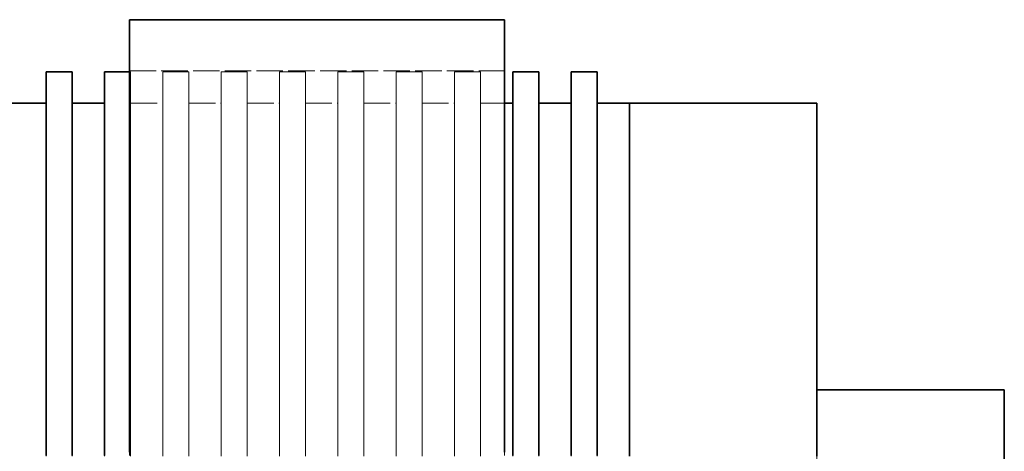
# Model space of a CAD drawing. Header units: millimetres. Extents: x 0 to 420, y 0 to 297.
# Tile 3 of 16: x 118 to 166, y 100 to 121. Entities that reach past the tile are written whole.
import ezdxf

# ---------------------------------------------------------------- set-up
doc = ezdxf.new("R2010")
doc.units = ezdxf.units.MM
doc.linetypes.add('DASHED', pattern=[1.524, 1.27, -0.254])
doc.layers.add('HIDDEN', color=7, linetype='DASHED', lineweight=13, true_color=0x969696)
doc.layers.add('OUTLINE', color=7, linetype='Continuous', lineweight=35, true_color=0x141414)

msp = doc.modelspace()

# ---------------------------------------------------------------- linework, layer by layer
at = {"layer": 'HIDDEN'}
for points in [[(123.75, 99.82), (123.75, 101.049), (123.75, 102.279), (123.75, 103.509), (123.75, 104.739), (123.75, 105.968), (123.75, 107.198), (123.75, 108.428), (123.75, 109.657), (123.75, 110.887), (123.75, 112.117), (123.75, 113.347), (123.75, 114.576), (123.75, 115.806), (123.75, 117.036), (123.75, 118.266), (123.75, 119.495), (123.75, 120.725)], [(141.75, 99.82), (141.75, 101.049), (141.75, 102.279), (141.75, 103.509), (141.75, 104.739), (141.75, 105.968), (141.75, 107.198), (141.75, 108.428), (141.75, 109.657), (141.75, 110.887), (141.75, 112.117), (141.75, 113.347), (141.75, 114.576), (141.75, 115.806), (141.75, 117.036), (141.75, 118.266), (141.75, 119.495), (141.75, 120.725)], [(119.75, 99.816), (119.75, 101.043), (119.75, 102.27), (119.75, 103.498), (119.75, 104.725), (119.75, 105.952), (119.75, 107.18), (119.75, 108.407), (119.75, 109.634), (119.75, 110.861), (119.75, 112.089), (119.75, 113.316), (119.75, 114.543), (119.75, 115.77), (119.75, 116.998), (119.75, 118.225)], [(121, 99.816), (121, 101.043), (121, 102.27), (121, 103.498), (121, 104.725), (121, 105.952), (121, 107.18), (121, 108.407), (121, 109.634), (121, 110.861), (121, 112.089), (121, 113.316), (121, 114.543), (121, 115.77), (121, 116.998), (121, 118.225)], [(122.55, 99.816), (122.55, 101.043), (122.55, 102.27), (122.55, 103.498), (122.55, 104.725), (122.55, 105.952), (122.55, 107.18), (122.55, 108.407), (122.55, 109.634), (122.55, 110.861), (122.55, 112.089), (122.55, 113.316), (122.55, 114.543), (122.55, 115.77), (122.55, 116.998), (122.55, 118.225)], [(123.75, 118.275), (123.75, 117.045), (123.75, 115.814), (123.75, 114.584), (123.75, 113.354), (123.75, 112.123), (123.75, 110.893), (123.75, 109.663), (123.75, 108.433), (123.75, 107.202), (123.75, 105.972), (123.75, 104.742), (123.75, 103.511), (123.75, 102.281), (123.75, 101.051), (123.75, 99.82)], [(123.75, 99.82), (123.75, 101.051), (123.75, 102.281), (123.75, 103.511), (123.75, 104.742), (123.75, 105.972), (123.75, 107.202), (123.75, 108.433), (123.75, 109.663), (123.75, 110.893), (123.75, 112.123), (123.75, 113.354), (123.75, 114.584), (123.75, 115.814), (123.75, 117.045), (123.75, 118.275)], [(123.75, 118.275), (141.75, 118.275)], [(123.75, 118.225), (123.8, 118.225)], [(123.8, 118.225), (123.8, 116.998), (123.8, 115.77), (123.8, 114.543), (123.8, 113.316), (123.8, 112.089), (123.8, 110.861), (123.8, 109.634), (123.8, 108.407), (123.8, 107.18), (123.8, 105.952), (123.8, 104.725), (123.8, 103.498), (123.8, 102.27), (123.8, 101.043), (123.8, 99.816)], [(123.8, 99.816), (123.8, 101.043), (123.8, 102.27), (123.8, 103.498), (123.8, 104.725), (123.8, 105.952), (123.8, 107.18), (123.8, 108.407), (123.8, 109.634), (123.8, 110.861), (123.8, 112.089), (123.8, 113.316), (123.8, 114.543), (123.8, 115.77), (123.8, 116.998), (123.8, 118.225)], [(125.35, 118.225), (125.35, 116.998), (125.35, 115.77), (125.35, 114.543), (125.35, 113.316), (125.35, 112.089), (125.35, 110.861), (125.35, 109.634), (125.35, 108.407), (125.35, 107.18), (125.35, 105.952), (125.35, 104.725), (125.35, 103.498), (125.35, 102.27), (125.35, 101.043), (125.35, 99.816)], [(125.35, 99.816), (125.35, 101.043), (125.35, 102.27), (125.35, 103.498), (125.35, 104.725), (125.35, 105.952), (125.35, 107.18), (125.35, 108.407), (125.35, 109.634), (125.35, 110.861), (125.35, 112.089), (125.35, 113.316), (125.35, 114.543), (125.35, 115.77), (125.35, 116.998), (125.35, 118.225)], [(125.35, 118.225), (126.6, 118.225)], [(126.6, 118.225), (126.6, 116.998), (126.6, 115.77), (126.6, 114.543), (126.6, 113.316), (126.6, 112.089), (126.6, 110.861), (126.6, 109.634), (126.6, 108.407), (126.6, 107.18), (126.6, 105.952), (126.6, 104.725), (126.6, 103.498), (126.6, 102.27), (126.6, 101.043), (126.6, 99.816)], [(126.6, 99.816), (126.6, 101.043), (126.6, 102.27), (126.6, 103.498), (126.6, 104.725), (126.6, 105.952), (126.6, 107.18), (126.6, 108.407), (126.6, 109.634), (126.6, 110.861), (126.6, 112.089), (126.6, 113.316), (126.6, 114.543), (126.6, 115.77), (126.6, 116.998), (126.6, 118.225)], [(128.15, 118.225), (128.15, 116.998), (128.15, 115.77), (128.15, 114.543), (128.15, 113.316), (128.15, 112.089), (128.15, 110.861), (128.15, 109.634), (128.15, 108.407), (128.15, 107.18), (128.15, 105.952), (128.15, 104.725), (128.15, 103.498), (128.15, 102.27), (128.15, 101.043), (128.15, 99.816)], [(128.15, 99.816), (128.15, 101.043), (128.15, 102.27), (128.15, 103.498), (128.15, 104.725), (128.15, 105.952), (128.15, 107.18), (128.15, 108.407), (128.15, 109.634), (128.15, 110.861), (128.15, 112.089), (128.15, 113.316), (128.15, 114.543), (128.15, 115.77), (128.15, 116.998), (128.15, 118.225)], [(128.15, 118.225), (129.4, 118.225)], [(129.4, 118.225), (129.4, 116.998), (129.4, 115.77), (129.4, 114.543), (129.4, 113.316), (129.4, 112.089), (129.4, 110.861), (129.4, 109.634), (129.4, 108.407), (129.4, 107.18), (129.4, 105.952), (129.4, 104.725), (129.4, 103.498), (129.4, 102.27), (129.4, 101.043), (129.4, 99.816)], [(129.4, 99.816), (129.4, 101.043), (129.4, 102.27), (129.4, 103.498), (129.4, 104.725), (129.4, 105.952), (129.4, 107.18), (129.4, 108.407), (129.4, 109.634), (129.4, 110.861), (129.4, 112.089), (129.4, 113.316), (129.4, 114.543), (129.4, 115.77), (129.4, 116.998), (129.4, 118.225)], [(130.95, 118.225), (130.95, 116.998), (130.95, 115.77), (130.95, 114.543), (130.95, 113.316), (130.95, 112.089), (130.95, 110.861), (130.95, 109.634), (130.95, 108.407), (130.95, 107.18), (130.95, 105.952), (130.95, 104.725), (130.95, 103.498), (130.95, 102.27), (130.95, 101.043), (130.95, 99.816)], [(130.95, 99.816), (130.95, 101.043), (130.95, 102.27), (130.95, 103.498), (130.95, 104.725), (130.95, 105.952), (130.95, 107.18), (130.95, 108.407), (130.95, 109.634), (130.95, 110.861), (130.95, 112.089), (130.95, 113.316), (130.95, 114.543), (130.95, 115.77), (130.95, 116.998), (130.95, 118.225)], [(130.95, 118.225), (132.2, 118.225)], [(132.2, 118.225), (132.2, 116.998), (132.2, 115.77), (132.2, 114.543), (132.2, 113.316), (132.2, 112.089), (132.2, 110.861), (132.2, 109.634), (132.2, 108.407), (132.2, 107.18), (132.2, 105.952), (132.2, 104.725), (132.2, 103.498), (132.2, 102.27), (132.2, 101.043), (132.2, 99.816)], [(132.2, 99.816), (132.2, 101.043), (132.2, 102.27), (132.2, 103.498), (132.2, 104.725), (132.2, 105.952), (132.2, 107.18), (132.2, 108.407), (132.2, 109.634), (132.2, 110.861), (132.2, 112.089), (132.2, 113.316), (132.2, 114.543), (132.2, 115.77), (132.2, 116.998), (132.2, 118.225)], [(133.75, 118.225), (133.75, 116.998), (133.75, 115.77), (133.75, 114.543), (133.75, 113.316), (133.75, 112.089), (133.75, 110.861), (133.75, 109.634), (133.75, 108.407), (133.75, 107.18), (133.75, 105.952), (133.75, 104.725), (133.75, 103.498), (133.75, 102.27), (133.75, 101.043), (133.75, 99.816)], [(133.75, 99.816), (133.75, 101.043), (133.75, 102.27), (133.75, 103.498), (133.75, 104.725), (133.75, 105.952), (133.75, 107.18), (133.75, 108.407), (133.75, 109.634), (133.75, 110.861), (133.75, 112.089), (133.75, 113.316), (133.75, 114.543), (133.75, 115.77), (133.75, 116.998), (133.75, 118.225)], [(133.75, 118.225), (135, 118.225)], [(135, 118.225), (135, 116.998), (135, 115.77), (135, 114.543), (135, 113.316), (135, 112.089), (135, 110.861), (135, 109.634), (135, 108.407), (135, 107.18), (135, 105.952), (135, 104.725), (135, 103.498), (135, 102.27), (135, 101.043), (135, 99.816)], [(135, 99.816), (135, 101.043), (135, 102.27), (135, 103.498), (135, 104.725), (135, 105.952), (135, 107.18), (135, 108.407), (135, 109.634), (135, 110.861), (135, 112.089), (135, 113.316), (135, 114.543), (135, 115.77), (135, 116.998), (135, 118.225)], [(136.55, 118.225), (136.55, 116.998), (136.55, 115.77), (136.55, 114.543), (136.55, 113.316), (136.55, 112.089), (136.55, 110.861), (136.55, 109.634), (136.55, 108.407), (136.55, 107.18), (136.55, 105.952), (136.55, 104.725), (136.55, 103.498), (136.55, 102.27), (136.55, 101.043), (136.55, 99.816)], [(136.55, 99.816), (136.55, 101.043), (136.55, 102.27), (136.55, 103.498), (136.55, 104.725), (136.55, 105.952), (136.55, 107.18), (136.55, 108.407), (136.55, 109.634), (136.55, 110.861), (136.55, 112.089), (136.55, 113.316), (136.55, 114.543), (136.55, 115.77), (136.55, 116.998), (136.55, 118.225)], [(136.55, 118.225), (137.8, 118.225)], [(137.8, 118.225), (137.8, 116.998), (137.8, 115.77), (137.8, 114.543), (137.8, 113.316), (137.8, 112.089), (137.8, 110.861), (137.8, 109.634), (137.8, 108.407), (137.8, 107.18), (137.8, 105.952), (137.8, 104.725), (137.8, 103.498), (137.8, 102.27), (137.8, 101.043), (137.8, 99.816)], [(137.8, 99.816), (137.8, 101.043), (137.8, 102.27), (137.8, 103.498), (137.8, 104.725), (137.8, 105.952), (137.8, 107.18), (137.8, 108.407), (137.8, 109.634), (137.8, 110.861), (137.8, 112.089), (137.8, 113.316), (137.8, 114.543), (137.8, 115.77), (137.8, 116.998), (137.8, 118.225)], [(139.35, 118.225), (139.35, 116.998), (139.35, 115.77), (139.35, 114.543), (139.35, 113.316), (139.35, 112.089), (139.35, 110.861), (139.35, 109.634), (139.35, 108.407), (139.35, 107.18), (139.35, 105.952), (139.35, 104.725), (139.35, 103.498), (139.35, 102.27), (139.35, 101.043), (139.35, 99.816)], [(139.35, 99.816), (139.35, 101.043), (139.35, 102.27), (139.35, 103.498), (139.35, 104.725), (139.35, 105.952), (139.35, 107.18), (139.35, 108.407), (139.35, 109.634), (139.35, 110.861), (139.35, 112.089), (139.35, 113.316), (139.35, 114.543), (139.35, 115.77), (139.35, 116.998), (139.35, 118.225)], [(139.35, 118.225), (140.6, 118.225)], [(140.6, 118.225), (140.6, 116.998), (140.6, 115.77), (140.6, 114.543), (140.6, 113.316), (140.6, 112.089), (140.6, 110.861), (140.6, 109.634), (140.6, 108.407), (140.6, 107.18), (140.6, 105.952), (140.6, 104.725), (140.6, 103.498), (140.6, 102.27), (140.6, 101.043), (140.6, 99.816)], [(140.6, 99.816), (140.6, 101.043), (140.6, 102.27), (140.6, 103.498), (140.6, 104.725), (140.6, 105.952), (140.6, 107.18), (140.6, 108.407), (140.6, 109.634), (140.6, 110.861), (140.6, 112.089), (140.6, 113.316), (140.6, 114.543), (140.6, 115.77), (140.6, 116.998), (140.6, 118.225)], [(141.75, 118.275), (141.75, 117.045), (141.75, 115.814), (141.75, 114.584), (141.75, 113.354), (141.75, 112.123), (141.75, 110.893), (141.75, 109.663), (141.75, 108.433), (141.75, 107.202), (141.75, 105.972), (141.75, 104.742), (141.75, 103.511), (141.75, 102.281), (141.75, 101.051), (141.75, 99.82)], [(141.75, 99.82), (141.75, 101.051), (141.75, 102.281), (141.75, 103.511), (141.75, 104.742), (141.75, 105.972), (141.75, 107.202), (141.75, 108.433), (141.75, 109.663), (141.75, 110.893), (141.75, 112.123), (141.75, 113.354), (141.75, 114.584), (141.75, 115.814), (141.75, 117.045), (141.75, 118.275)], [(142.15, 99.816), (142.15, 101.043), (142.15, 102.27), (142.15, 103.498), (142.15, 104.725), (142.15, 105.952), (142.15, 107.18), (142.15, 108.407), (142.15, 109.634), (142.15, 110.861), (142.15, 112.089), (142.15, 113.316), (142.15, 114.543), (142.15, 115.77), (142.15, 116.998), (142.15, 118.225)], [(143.4, 99.816), (143.4, 101.043), (143.4, 102.27), (143.4, 103.498), (143.4, 104.725), (143.4, 105.952), (143.4, 107.18), (143.4, 108.407), (143.4, 109.634), (143.4, 110.861), (143.4, 112.089), (143.4, 113.316), (143.4, 114.543), (143.4, 115.77), (143.4, 116.998), (143.4, 118.225)], [(144.95, 99.816), (144.95, 101.043), (144.95, 102.27), (144.95, 103.498), (144.95, 104.725), (144.95, 105.952), (144.95, 107.18), (144.95, 108.407), (144.95, 109.634), (144.95, 110.861), (144.95, 112.089), (144.95, 113.316), (144.95, 114.543), (144.95, 115.77), (144.95, 116.998), (144.95, 118.225)], [(146.2, 99.816), (146.2, 101.043), (146.2, 102.27), (146.2, 103.498), (146.2, 104.725), (146.2, 105.952), (146.2, 107.18), (146.2, 108.407), (146.2, 109.634), (146.2, 110.861), (146.2, 112.089), (146.2, 113.316), (146.2, 114.543), (146.2, 115.77), (146.2, 116.998), (146.2, 118.225)], [(119.75, 116.725), (119.75, 115.515), (119.75, 114.306), (119.75, 113.096), (119.75, 111.886), (119.75, 110.677), (119.75, 109.467), (119.75, 108.257), (119.75, 107.048), (119.75, 105.838), (119.75, 104.628), (119.75, 103.419), (119.75, 102.209), (119.75, 100.999), (119.75, 99.79)], [(119.75, 99.79), (119.75, 100.999), (119.75, 102.209), (119.75, 103.419), (119.75, 104.628), (119.75, 105.838), (119.75, 107.048), (119.75, 108.257), (119.75, 109.467), (119.75, 110.677), (119.75, 111.886), (119.75, 113.096), (119.75, 114.306), (119.75, 115.515), (119.75, 116.725)], [(121, 116.725), (121, 115.515), (121, 114.306), (121, 113.096), (121, 111.886), (121, 110.677), (121, 109.467), (121, 108.257), (121, 107.048), (121, 105.838), (121, 104.628), (121, 103.419), (121, 102.209), (121, 100.999), (121, 99.79)], [(121, 99.79), (121, 100.999), (121, 102.209), (121, 103.419), (121, 104.628), (121, 105.838), (121, 107.048), (121, 108.257), (121, 109.467), (121, 110.677), (121, 111.886), (121, 113.096), (121, 114.306), (121, 115.515), (121, 116.725)], [(122.55, 116.725), (122.55, 115.515), (122.55, 114.306), (122.55, 113.096), (122.55, 111.886), (122.55, 110.677), (122.55, 109.467), (122.55, 108.257), (122.55, 107.048), (122.55, 105.838), (122.55, 104.628), (122.55, 103.419), (122.55, 102.209), (122.55, 100.999), (122.55, 99.79)], [(122.55, 99.79), (122.55, 100.999), (122.55, 102.209), (122.55, 103.419), (122.55, 104.628), (122.55, 105.838), (122.55, 107.048), (122.55, 108.257), (122.55, 109.467), (122.55, 110.677), (122.55, 111.886), (122.55, 113.096), (122.55, 114.306), (122.55, 115.515), (122.55, 116.725)], [(123.8, 116.725), (123.8, 115.515), (123.8, 114.306), (123.8, 113.096), (123.8, 111.886), (123.8, 110.677), (123.8, 109.467), (123.8, 108.257), (123.8, 107.048), (123.8, 105.838), (123.8, 104.628), (123.8, 103.419), (123.8, 102.209), (123.8, 100.999), (123.8, 99.79)], [(123.8, 99.79), (123.8, 100.999), (123.8, 102.209), (123.8, 103.419), (123.8, 104.628), (123.8, 105.838), (123.8, 107.048), (123.8, 108.257), (123.8, 109.467), (123.8, 110.677), (123.8, 111.886), (123.8, 113.096), (123.8, 114.306), (123.8, 115.515), (123.8, 116.725)], [(123.8, 116.725), (125.35, 116.725)], [(125.35, 116.725), (125.35, 115.515), (125.35, 114.306), (125.35, 113.096), (125.35, 111.886), (125.35, 110.677), (125.35, 109.467), (125.35, 108.257), (125.35, 107.048), (125.35, 105.838), (125.35, 104.628), (125.35, 103.419), (125.35, 102.209), (125.35, 100.999), (125.35, 99.79)], [(125.35, 99.79), (125.35, 100.999), (125.35, 102.209), (125.35, 103.419), (125.35, 104.628), (125.35, 105.838), (125.35, 107.048), (125.35, 108.257), (125.35, 109.467), (125.35, 110.677), (125.35, 111.886), (125.35, 113.096), (125.35, 114.306), (125.35, 115.515), (125.35, 116.725)], [(126.6, 116.725), (126.6, 115.515), (126.6, 114.306), (126.6, 113.096), (126.6, 111.886), (126.6, 110.677), (126.6, 109.467), (126.6, 108.257), (126.6, 107.048), (126.6, 105.838), (126.6, 104.628), (126.6, 103.419), (126.6, 102.209), (126.6, 100.999), (126.6, 99.79)], [(126.6, 99.79), (126.6, 100.999), (126.6, 102.209), (126.6, 103.419), (126.6, 104.628), (126.6, 105.838), (126.6, 107.048), (126.6, 108.257), (126.6, 109.467), (126.6, 110.677), (126.6, 111.886), (126.6, 113.096), (126.6, 114.306), (126.6, 115.515), (126.6, 116.725)], [(126.6, 116.725), (128.15, 116.725)], [(128.15, 116.725), (128.15, 115.515), (128.15, 114.306), (128.15, 113.096), (128.15, 111.886), (128.15, 110.677), (128.15, 109.467), (128.15, 108.257), (128.15, 107.048), (128.15, 105.838), (128.15, 104.628), (128.15, 103.419), (128.15, 102.209), (128.15, 100.999), (128.15, 99.79)], [(128.15, 99.79), (128.15, 100.999), (128.15, 102.209), (128.15, 103.419), (128.15, 104.628), (128.15, 105.838), (128.15, 107.048), (128.15, 108.257), (128.15, 109.467), (128.15, 110.677), (128.15, 111.886), (128.15, 113.096), (128.15, 114.306), (128.15, 115.515), (128.15, 116.725)], [(129.4, 116.725), (129.4, 115.515), (129.4, 114.306), (129.4, 113.096), (129.4, 111.886), (129.4, 110.677), (129.4, 109.467), (129.4, 108.257), (129.4, 107.048), (129.4, 105.838), (129.4, 104.628), (129.4, 103.419), (129.4, 102.209), (129.4, 100.999), (129.4, 99.79)], [(129.4, 99.79), (129.4, 100.999), (129.4, 102.209), (129.4, 103.419), (129.4, 104.628), (129.4, 105.838), (129.4, 107.048), (129.4, 108.257), (129.4, 109.467), (129.4, 110.677), (129.4, 111.886), (129.4, 113.096), (129.4, 114.306), (129.4, 115.515), (129.4, 116.725)], [(129.4, 116.725), (130.95, 116.725)], [(130.95, 116.725), (130.95, 115.515), (130.95, 114.306), (130.95, 113.096), (130.95, 111.886), (130.95, 110.677), (130.95, 109.467), (130.95, 108.257), (130.95, 107.048), (130.95, 105.838), (130.95, 104.628), (130.95, 103.419), (130.95, 102.209), (130.95, 100.999), (130.95, 99.79)], [(130.95, 99.79), (130.95, 100.999), (130.95, 102.209), (130.95, 103.419), (130.95, 104.628), (130.95, 105.838), (130.95, 107.048), (130.95, 108.257), (130.95, 109.467), (130.95, 110.677), (130.95, 111.886), (130.95, 113.096), (130.95, 114.306), (130.95, 115.515), (130.95, 116.725)], [(132.2, 116.725), (132.2, 115.515), (132.2, 114.306), (132.2, 113.096), (132.2, 111.886), (132.2, 110.677), (132.2, 109.467), (132.2, 108.257), (132.2, 107.048), (132.2, 105.838), (132.2, 104.628), (132.2, 103.419), (132.2, 102.209), (132.2, 100.999), (132.2, 99.79)], [(132.2, 99.79), (132.2, 100.999), (132.2, 102.209), (132.2, 103.419), (132.2, 104.628), (132.2, 105.838), (132.2, 107.048), (132.2, 108.257), (132.2, 109.467), (132.2, 110.677), (132.2, 111.886), (132.2, 113.096), (132.2, 114.306), (132.2, 115.515), (132.2, 116.725)], [(132.2, 116.725), (133.75, 116.725)], [(133.75, 116.725), (133.75, 115.515), (133.75, 114.306), (133.75, 113.096), (133.75, 111.886), (133.75, 110.677), (133.75, 109.467), (133.75, 108.257), (133.75, 107.048), (133.75, 105.838), (133.75, 104.628), (133.75, 103.419), (133.75, 102.209), (133.75, 100.999), (133.75, 99.79)], [(133.75, 99.79), (133.75, 100.999), (133.75, 102.209), (133.75, 103.419), (133.75, 104.628), (133.75, 105.838), (133.75, 107.048), (133.75, 108.257), (133.75, 109.467), (133.75, 110.677), (133.75, 111.886), (133.75, 113.096), (133.75, 114.306), (133.75, 115.515), (133.75, 116.725)], [(135, 116.725), (135, 115.515), (135, 114.306), (135, 113.096), (135, 111.886), (135, 110.677), (135, 109.467), (135, 108.257), (135, 107.048), (135, 105.838), (135, 104.628), (135, 103.419), (135, 102.209), (135, 100.999), (135, 99.79)], [(135, 99.79), (135, 100.999), (135, 102.209), (135, 103.419), (135, 104.628), (135, 105.838), (135, 107.048), (135, 108.257), (135, 109.467), (135, 110.677), (135, 111.886), (135, 113.096), (135, 114.306), (135, 115.515), (135, 116.725)], [(135, 116.725), (136.55, 116.725)], [(136.55, 116.725), (136.55, 115.515), (136.55, 114.306), (136.55, 113.096), (136.55, 111.886), (136.55, 110.677), (136.55, 109.467), (136.55, 108.257), (136.55, 107.048), (136.55, 105.838), (136.55, 104.628), (136.55, 103.419), (136.55, 102.209), (136.55, 100.999), (136.55, 99.79)], [(136.55, 99.79), (136.55, 100.999), (136.55, 102.209), (136.55, 103.419), (136.55, 104.628), (136.55, 105.838), (136.55, 107.048), (136.55, 108.257), (136.55, 109.467), (136.55, 110.677), (136.55, 111.886), (136.55, 113.096), (136.55, 114.306), (136.55, 115.515), (136.55, 116.725)], [(137.8, 116.725), (137.8, 115.515), (137.8, 114.306), (137.8, 113.096), (137.8, 111.886), (137.8, 110.677), (137.8, 109.467), (137.8, 108.257), (137.8, 107.048), (137.8, 105.838), (137.8, 104.628), (137.8, 103.419), (137.8, 102.209), (137.8, 100.999), (137.8, 99.79)], [(137.8, 99.79), (137.8, 100.999), (137.8, 102.209), (137.8, 103.419), (137.8, 104.628), (137.8, 105.838), (137.8, 107.048), (137.8, 108.257), (137.8, 109.467), (137.8, 110.677), (137.8, 111.886), (137.8, 113.096), (137.8, 114.306), (137.8, 115.515), (137.8, 116.725)], [(137.8, 116.725), (139.35, 116.725)], [(139.35, 116.725), (139.35, 115.515), (139.35, 114.306), (139.35, 113.096), (139.35, 111.886), (139.35, 110.677), (139.35, 109.467), (139.35, 108.257), (139.35, 107.048), (139.35, 105.838), (139.35, 104.628), (139.35, 103.419), (139.35, 102.209), (139.35, 100.999), (139.35, 99.79)], [(139.35, 99.79), (139.35, 100.999), (139.35, 102.209), (139.35, 103.419), (139.35, 104.628), (139.35, 105.838), (139.35, 107.048), (139.35, 108.257), (139.35, 109.467), (139.35, 110.677), (139.35, 111.886), (139.35, 113.096), (139.35, 114.306), (139.35, 115.515), (139.35, 116.725)], [(140.6, 116.725), (140.6, 115.515), (140.6, 114.306), (140.6, 113.096), (140.6, 111.886), (140.6, 110.677), (140.6, 109.467), (140.6, 108.257), (140.6, 107.048), (140.6, 105.838), (140.6, 104.628), (140.6, 103.419), (140.6, 102.209), (140.6, 100.999), (140.6, 99.79)], [(140.6, 99.79), (140.6, 100.999), (140.6, 102.209), (140.6, 103.419), (140.6, 104.628), (140.6, 105.838), (140.6, 107.048), (140.6, 108.257), (140.6, 109.467), (140.6, 110.677), (140.6, 111.886), (140.6, 113.096), (140.6, 114.306), (140.6, 115.515), (140.6, 116.725)], [(140.6, 116.725), (141.75, 116.725)], [(142.15, 116.725), (142.15, 115.515), (142.15, 114.306), (142.15, 113.096), (142.15, 111.886), (142.15, 110.677), (142.15, 109.467), (142.15, 108.257), (142.15, 107.048), (142.15, 105.838), (142.15, 104.628), (142.15, 103.419), (142.15, 102.209), (142.15, 100.999), (142.15, 99.79)], [(142.15, 99.79), (142.15, 100.999), (142.15, 102.209), (142.15, 103.419), (142.15, 104.628), (142.15, 105.838), (142.15, 107.048), (142.15, 108.257), (142.15, 109.467), (142.15, 110.677), (142.15, 111.886), (142.15, 113.096), (142.15, 114.306), (142.15, 115.515), (142.15, 116.725)], [(143.4, 116.725), (143.4, 115.515), (143.4, 114.306), (143.4, 113.096), (143.4, 111.886), (143.4, 110.677), (143.4, 109.467), (143.4, 108.257), (143.4, 107.048), (143.4, 105.838), (143.4, 104.628), (143.4, 103.419), (143.4, 102.209), (143.4, 100.999), (143.4, 99.79)], [(143.4, 99.79), (143.4, 100.999), (143.4, 102.209), (143.4, 103.419), (143.4, 104.628), (143.4, 105.838), (143.4, 107.048), (143.4, 108.257), (143.4, 109.467), (143.4, 110.677), (143.4, 111.886), (143.4, 113.096), (143.4, 114.306), (143.4, 115.515), (143.4, 116.725)], [(144.95, 116.725), (144.95, 115.515), (144.95, 114.306), (144.95, 113.096), (144.95, 111.886), (144.95, 110.677), (144.95, 109.467), (144.95, 108.257), (144.95, 107.048), (144.95, 105.838), (144.95, 104.628), (144.95, 103.419), (144.95, 102.209), (144.95, 100.999), (144.95, 99.79)], [(144.95, 99.79), (144.95, 100.999), (144.95, 102.209), (144.95, 103.419), (144.95, 104.628), (144.95, 105.838), (144.95, 107.048), (144.95, 108.257), (144.95, 109.467), (144.95, 110.677), (144.95, 111.886), (144.95, 113.096), (144.95, 114.306), (144.95, 115.515), (144.95, 116.725)], [(146.2, 116.725), (146.2, 115.515), (146.2, 114.306), (146.2, 113.096), (146.2, 111.886), (146.2, 110.677), (146.2, 109.467), (146.2, 108.257), (146.2, 107.048), (146.2, 105.838), (146.2, 104.628), (146.2, 103.419), (146.2, 102.209), (146.2, 100.999), (146.2, 99.79)], [(146.2, 99.79), (146.2, 100.999), (146.2, 102.209), (146.2, 103.419), (146.2, 104.628), (146.2, 105.838), (146.2, 107.048), (146.2, 108.257), (146.2, 109.467), (146.2, 110.677), (146.2, 111.886), (146.2, 113.096), (146.2, 114.306), (146.2, 115.515), (146.2, 116.725)], [(147.75, 99.79), (147.75, 100.999), (147.75, 102.209), (147.75, 103.419), (147.75, 104.628), (147.75, 105.838), (147.75, 107.048), (147.75, 108.257), (147.75, 109.467), (147.75, 110.677), (147.75, 111.886), (147.75, 113.096), (147.75, 114.306), (147.75, 115.515), (147.75, 116.725)], [(147.75, 99.79), (147.75, 100.999), (147.75, 102.209), (147.75, 103.419), (147.75, 104.628), (147.75, 105.838), (147.75, 107.048), (147.75, 108.257), (147.75, 109.467), (147.75, 110.677), (147.75, 111.886), (147.75, 113.096), (147.75, 114.306), (147.75, 115.515), (147.75, 116.725)], [(156.75, 99.79), (156.75, 100.999), (156.75, 102.209), (156.75, 103.419), (156.75, 104.628), (156.75, 105.838), (156.75, 107.048), (156.75, 108.257), (156.75, 109.467), (156.75, 110.677), (156.75, 111.886), (156.75, 113.096), (156.75, 114.306), (156.75, 115.515), (156.75, 116.725)], [(156.75, 92.975), (156.75, 102.975)], [(156.75, 92.975), (156.75, 102.975)], [(156.75, 102.975), (165.75, 102.975)], [(165.75, 92.975), (165.75, 102.975)]]:
    msp.add_lwpolyline(points, dxfattribs=at)
at = {"layer": 'OUTLINE'}
for points in [[(123.75, 120.725), (141.75, 120.725)], [(123.75, 120.725), (123.75, 119.504), (123.75, 118.284), (123.75, 117.063), (123.75, 115.843), (123.75, 114.622), (123.75, 113.401), (123.75, 112.181), (123.75, 110.96), (123.75, 109.74), (123.75, 108.519), (123.75, 107.299), (123.75, 106.078), (123.75, 104.857), (123.75, 103.637), (123.75, 102.416), (123.75, 101.196), (123.75, 99.975)], [(141.75, 120.725), (141.75, 119.504), (141.75, 118.284), (141.75, 117.063), (141.75, 115.843), (141.75, 114.622), (141.75, 113.401), (141.75, 112.181), (141.75, 110.96), (141.75, 109.74), (141.75, 108.519), (141.75, 107.299), (141.75, 106.078), (141.75, 104.857), (141.75, 103.637), (141.75, 102.416), (141.75, 101.196), (141.75, 99.975)], [(119.75, 118.225), (121, 118.225)], [(119.75, 118.225), (119.75, 116.998), (119.75, 115.77), (119.75, 114.543), (119.75, 113.316), (119.75, 112.089), (119.75, 110.861), (119.75, 109.634), (119.75, 108.407), (119.75, 107.18), (119.75, 105.952), (119.75, 104.725), (119.75, 103.498), (119.75, 102.27), (119.75, 101.043), (119.75, 99.816)], [(121, 118.225), (121, 116.998), (121, 115.77), (121, 114.543), (121, 113.316), (121, 112.089), (121, 110.861), (121, 109.634), (121, 108.407), (121, 107.18), (121, 105.952), (121, 104.725), (121, 103.498), (121, 102.27), (121, 101.043), (121, 99.816)], [(122.55, 118.225), (122.55, 116.998), (122.55, 115.77), (122.55, 114.543), (122.55, 113.316), (122.55, 112.089), (122.55, 110.861), (122.55, 109.634), (122.55, 108.407), (122.55, 107.18), (122.55, 105.952), (122.55, 104.725), (122.55, 103.498), (122.55, 102.27), (122.55, 101.043), (122.55, 99.816)], [(122.55, 118.225), (123.75, 118.225)], [(142.15, 118.225), (142.15, 116.998), (142.15, 115.77), (142.15, 114.543), (142.15, 113.316), (142.15, 112.089), (142.15, 110.861), (142.15, 109.634), (142.15, 108.407), (142.15, 107.18), (142.15, 105.952), (142.15, 104.725), (142.15, 103.498), (142.15, 102.27), (142.15, 101.043), (142.15, 99.816)], [(142.15, 118.225), (143.4, 118.225)], [(143.4, 118.225), (143.4, 116.998), (143.4, 115.77), (143.4, 114.543), (143.4, 113.316), (143.4, 112.089), (143.4, 110.861), (143.4, 109.634), (143.4, 108.407), (143.4, 107.18), (143.4, 105.952), (143.4, 104.725), (143.4, 103.498), (143.4, 102.27), (143.4, 101.043), (143.4, 99.816)], [(144.95, 118.225), (144.95, 116.998), (144.95, 115.77), (144.95, 114.543), (144.95, 113.316), (144.95, 112.089), (144.95, 110.861), (144.95, 109.634), (144.95, 108.407), (144.95, 107.18), (144.95, 105.952), (144.95, 104.725), (144.95, 103.498), (144.95, 102.27), (144.95, 101.043), (144.95, 99.816)], [(144.95, 118.225), (146.2, 118.225)], [(146.2, 118.225), (146.2, 116.998), (146.2, 115.77), (146.2, 114.543), (146.2, 113.316), (146.2, 112.089), (146.2, 110.861), (146.2, 109.634), (146.2, 108.407), (146.2, 107.18), (146.2, 105.952), (146.2, 104.725), (146.2, 103.498), (146.2, 102.27), (146.2, 101.043), (146.2, 99.816)], [(115.75, 116.725), (119.75, 116.725)], [(121, 116.725), (122.55, 116.725)], [(141.75, 116.725), (142.15, 116.725)], [(143.4, 116.725), (144.95, 116.725)], [(146.2, 116.725), (147.75, 116.725)], [(147.75, 116.725), (147.75, 115.515), (147.75, 114.306), (147.75, 113.096), (147.75, 111.886), (147.75, 110.677), (147.75, 109.467), (147.75, 108.257), (147.75, 107.048), (147.75, 105.838), (147.75, 104.628), (147.75, 103.419), (147.75, 102.209), (147.75, 100.999), (147.75, 99.79)], [(147.75, 116.725), (156.75, 116.725)], [(147.75, 116.725), (147.75, 115.515), (147.75, 114.306), (147.75, 113.096), (147.75, 111.886), (147.75, 110.677), (147.75, 109.467), (147.75, 108.257), (147.75, 107.048), (147.75, 105.838), (147.75, 104.628), (147.75, 103.419), (147.75, 102.209), (147.75, 100.999), (147.75, 99.79)], [(156.75, 116.725), (156.75, 115.515), (156.75, 114.306), (156.75, 113.096), (156.75, 111.886), (156.75, 110.677), (156.75, 109.467), (156.75, 108.257), (156.75, 107.048), (156.75, 105.838), (156.75, 104.628), (156.75, 103.419), (156.75, 102.209), (156.75, 100.999), (156.75, 99.79)], [(156.75, 102.975), (165.75, 102.975)], [(165.75, 92.975), (165.75, 102.975)]]:
    msp.add_lwpolyline(points, dxfattribs=at)

doc.saveas('drawing.dxf')
